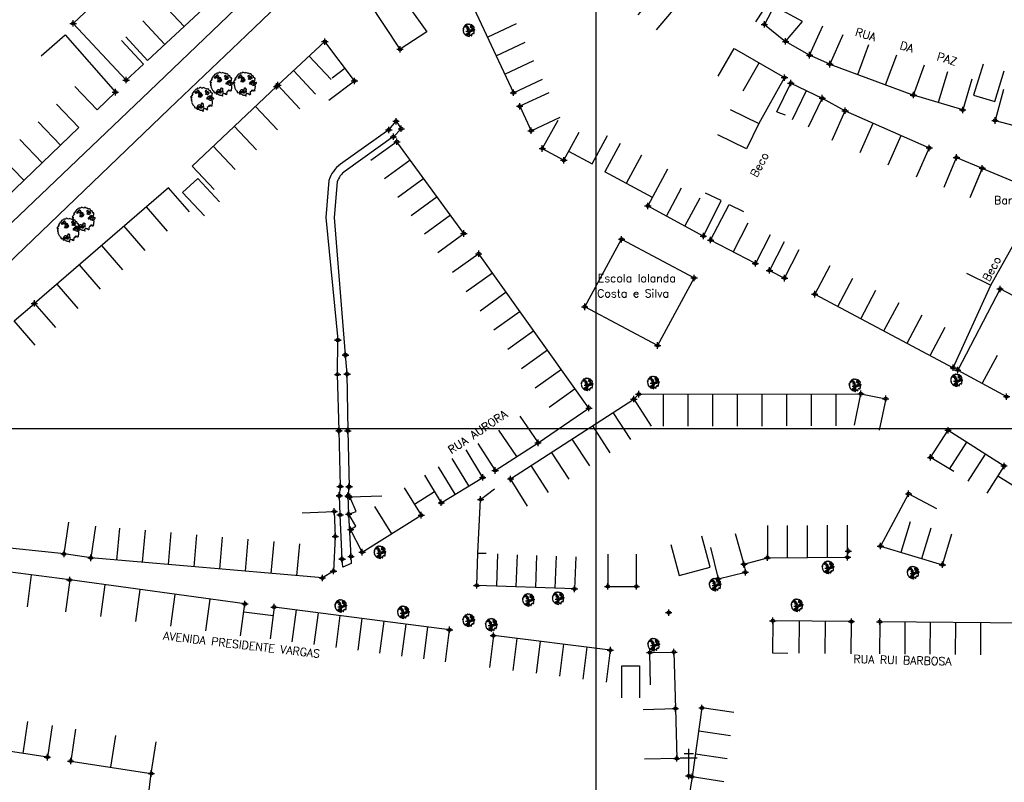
# Model space of a CAD drawing. Extents: x 539028 to 544996, y 8596245 to 8601028.
# Tile 17 of 41: x 541702 to 541947, y 8597875 to 8598065. Entities that reach past the tile are written whole.
import ezdxf
from ezdxf.enums import TextEntityAlignment as Align
from ezdxf.lldxf.tags import DXFTag

# ---------------------------------------------------------------- set-up
doc = ezdxf.new("R2010")
doc.units = 0
doc.header["$MEASUREMENT"] = 0
doc.header["$PDMODE"] = 34
doc.header["$PDSIZE"] = 0.8
for name, color, linetype in [('ARVORE', 100, 'Continuous'), ('ASFALTO', 8, 'Continuous'), ('CANAL', 130, 'Continuous'), ('CASA', 2, 'Continuous'), ('CERCA', 9, 'CERCA_LINE'), ('CX', 7, 'Continuous'), ('ESTRADA_BARRO', 7, 'DASHED'), ('MALHA', 9, 'Continuous'), ('POSTE', 7, 'Continuous'), ('TEXTO', 2, 'Continuous'), ('TXT_NRUA', 2, 'Continuous')]:
    doc.layers.add(name, color=color, linetype=linetype)
doc.styles.add('GEOSIS', font='ROMANS.SHX')
doc.styles.get("Standard").update_dxf_attribs({"font": 'romans.shx'})
doc.linetypes.add('CERCA_LINE', pattern='A,0.5,-0.2,["X",Standard,S=0.1,R=0,X=-0.1,Y=-0.05],-0.25', length=0.95)
tags = doc.linetypes.add('DASHED', pattern=[0.75, 0.5, -0.25]).pattern_tags.tags
tags[6:7] = [DXFTag(74, 4), DXFTag(75, 0), DXFTag(340, '0'), DXFTag(46, 1.0), DXFTag(50, 0.0), DXFTag(44, 0.0), DXFTag(45, 0.0)]
tags[4:5] = [DXFTag(74, 4), DXFTag(75, 0), DXFTag(340, '0'), DXFTag(46, 1.0), DXFTag(50, 0.0), DXFTag(44, 0.0), DXFTag(45, 0.0)]

# ---------------------------------------------------------------- blocks, each defined once
blk = doc.blocks.new('ARVORE6')
for points in [[(-1.78, 2.18), (-1.87, 2.12), (-1.86, 2.06), (-1.96, 2), (-2.05, 1.97), (-2.08, 1.89), (-2.06, 1.79), (-2.1, 1.68), (-2.19, 1.63), (-2.27, 1.6), (-2.33, 1.57), (-2.45, 1.36), (-2.33, 1.3), (-2.23, 1.35), (-2.22, 1.26), (-2.33, 1.2), (-2.41, 1.18), (-2.5, 1.15), (-2.45, 1.07), (-2.41, 1.02), (-2.44, 0.93), (-2.62, 0.85), (-2.67, 0.79), (-2.68, 0.7), (-2.63, 0.68), (-2.63, 0.68), (-2.72, 0.62), (-2.77, 0.64), (-2.8, 0.64), (-2.76, 0.56), (-2.6, 0.57), (-2.52, 0.53), (-2.52, 0.45), (-2.55, 0.3), (-2.67, 0.25), (-2.67, 0.14), (-2.62, 0.04), (-2.54, -0.02), (-2.64, -0.1), (-2.71, -0.18), (-2.55, -0.26), (-2.51, -0.35), (-2.52, -0.52), (-2.56, -0.64), (-2.47, -0.83), (-2.4, -0.89), (-2.4, -0.98), (-2.37, -1.12), (-2.27, -1.33), (-2.13, -1.49), (-2.01, -1.61), (-1.91, -1.6), (-1.82, -1.73), (-1.82, -1.97), (-1.67, -2.08), (-1.49, -2.07), (-1.39, -2.11), (-1.32, -2.23), (-1.16, -2.42), (-0.93, -2.41), (-0.86, -2.4), (-0.72, -2.42), (-0.63, -2.56), (-0.57, -2.61), (-0.47, -2.6), (-0.42, -2.64), (-0.31, -2.66), (-0.21, -2.67), (-0.05, -2.69), (0.08, -2.72), (0.33, -2.98), (0.41, -2.85), (0.29, -2.74), (0.37, -2.7), (0.37, -2.57), (0.35, -2.45), (0.49, -2.41), (0.48, -2.27), (0.55, -2.2), (0.71, -2.27), (0.86, -2.29), (0.93, -2.24), (1.05, -2.42), (1.2, -2.34), (1.2, -2.58), (1.34, -2.57), (1.43, -2.44), (1.51, -2.34), (1.36, -2.24), (1.43, -2.14), (1.39, -2.09), (1.47, -2.01), (1.5, -1.96), (1.43, -1.84), (1.5, -1.8), (1.6, -1.74), (1.69, -1.67), (1.78, -1.64), (1.8, -1.74), (1.86, -1.66), (1.81, -1.55), (1.82, -1.42), (1.99, -1.37), (2.13, -1.42), (2.06, -1.53), (2.22, -1.64), (2.33, -1.61), (2.46, -1.55), (2.59, -1.56), (2.55, -1.46), (2.48, -1.32), (2.56, -1.2), (2.63, -1.06), (2.62, -0.92), (2.62, -0.78), (2.67, -0.66), (2.68, -0.46), (2.57, -0.39), (2.51, -0.26), (2.59, -0.13), (2.7, -0.02), (2.83, 0.11), (2.96, 0.28), (2.92, 0.43), (2.91, 0.44), (2.81, 0.32), (2.7, 0.39), (2.73, 0.48), (2.68, 0.53), (2.6, 0.48), (2.4, 0.45), (2.42, 0.58), (2.5, 0.64), (2.48, 0.76), (2.34, 0.89), (2.54, 0.99), (2.59, 1.1), (2.57, 1.23), (2.55, 1.36), (2.62, 1.47), (2.63, 1.57), (2.5, 1.63), (2.35, 1.59), (2.24, 1.71), (2.23, 1.89), (2.21, 1.98), (2.15, 2.13), (1.92, 2.14), (1.79, 2.22), (1.77, 2.29), (1.73, 2.39), (1.69, 2.5), (1.51, 2.62), (1.35, 2.59), (1.28, 2.53), (1.19, 2.58), (1.11, 2.69), (0.99, 2.74), (0.84, 2.66), (0.73, 2.81), (0.32, 2.98), (0.23, 2.85), (0.07, 2.78), (-0.06, 2.82), (-0.27, 2.96), (-0.48, 3), (-0.62, 2.87), (-0.7, 2.78), (-0.82, 2.74), (-0.98, 2.81), (-1.11, 2.78), (-1.2, 2.57), (-1.42, 2.56), (-1.58, 2.52), (-1.57, 2.41), (-1.77, 2.34), (-1.73, 2.23), (-1.75, 2.2)], [(-0.88, 2.44), (-0.95, 2.35), (-0.87, 2.29), (-0.92, 2.24), (-0.88, 2.15), (-0.78, 2.14), (-0.74, 2.15), (-0.67, 2.08), (-0.7, 2.02), (-0.8, 1.98), (-0.92, 1.89), (-0.95, 1.77), (-0.81, 1.75), (-0.7, 1.77), (-0.59, 1.82), (-0.46, 1.77), (-0.51, 1.71), (-0.49, 1.63), (-0.34, 1.66), (-0.27, 1.68), (-0.09, 1.52), (-0.27, 1.42), (-0.32, 1.37), (-0.18, 1.25), (0, 1.26), (0.14, 1.15), (0.04, 1.02), (-0.03, 0.86), (-0.02, 0.8), (-0.17, 0.76), (-0.27, 0.72), (-0.29, 0.58), (-0.48, 0.53), (-0.51, 0.64), (-0.48, 0.74), (-0.6, 0.74), (-0.74, 0.68), (-0.83, 0.62), (-0.91, 0.65), (-0.75, 0.84), (-0.75, 0.9), (-0.78, 0.97), (-0.71, 1.09), (-0.8, 1.19), (-0.68, 1.38), (-0.8, 1.61), (-0.8, 1.69), (-0.88, 1.7), (-0.97, 1.64), (-1.06, 1.59), (-1.12, 1.63), (-1.14, 1.67), (-1.32, 1.64), (-1.38, 1.57), (-1.51, 1.46), (-1.51, 1.46), (-1.56, 1.55), (-1.56, 1.63), (-1.61, 1.7), (-1.56, 1.82), (-1.53, 1.91), (-1.43, 1.98), (-1.4, 2.07), (-1.26, 2.08), (-1.21, 2.2), (-1.1, 2.21), (-0.99, 2.32), (-0.95, 2.39)], [(-0.91, 1.69), (-1.13, 1.76), (-1.24, 2.14), (-1.27, 2.14), (-1.18, 1.78), (-1.57, 1.66), (-1.57, 1.63), (-1.12, 1.73), (-0.99, 1.67)], [(-1.27, 1.75), (-1.25, 1.72), (-1.3, 1.74)], [(-1.06, 1.74), (-1.06, 1.72), (-1.01, 1.73)], [(0, 0.91), (-0.4, 1.34), (-0.4, 1.68), (-0.44, 1.68), (-0.45, 1.4), (-0.8, 1.64), (-0.81, 1.61), (-0.48, 1.35), (-0.18, 0.98), (-0.75, 0.89), (-0.75, 0.86), (-0.15, 0.91), (-0.07, 0.81)], [(-0.49, 0.94), (-0.49, 0.89), (-0.53, 0.92)], [(-0.51, 1.38), (-0.49, 1.43)], [(-0.35, 1.21), (-0.32, 1.26), (-0.39, 1.24)], [(-0.22, 1), (-0.25, 0.91), (-0.29, 0.97), (-0.29, 0.92)], [(-0.23, 1.06), (-0.18, 1.12), (-0.27, 1.1)], [(-0.09, 0.88), (-0.05, 0.95), (-0.13, 0.9), (-0.09, 0.99)], [(1.21, 2.06), (1.32, 1.92), (1.4, 1.99), (1.43, 2.02), (1.55, 2.02), (1.51, 1.88), (1.59, 1.85), (1.69, 1.84), (1.75, 1.77), (1.61, 1.68), (1.7, 1.6), (1.85, 1.57), (1.72, 1.47), (1.62, 1.45), (1.48, 1.42), (1.48, 1.18), (1.36, 1.16), (1.19, 1.3), (1.2, 1.31), (1.09, 1.3), (1.07, 1.23), (0.97, 1.25), (0.92, 1.33), (1.11, 1.55), (1.06, 1.66), (1.03, 1.75), (0.96, 1.81), (0.99, 1.96), (0.83, 2.05), (0.94, 2.19), (0.97, 2.22), (1.05, 2.28), (1.1, 2.22), (1.25, 2.06), (1.28, 2.03)], [(1.17, 1.62), (1.07, 1.45), (1.49, 1.26), (1.49, 1.24), (1.03, 1.41), (0.94, 1.3)], [(1.07, 1.61), (1.51, 1.9), (1.55, 1.88), (1.16, 1.57)], [(1.11, 1.63), (1.17, 1.6), (1.14, 1.67), (1.22, 1.64), (1.22, 1.69)], [(1.17, 1.41), (1.13, 1.38), (1.18, 1.41), (1.18, 1.35)], [(1.35, 0.46), (1.31, 0.36), (1.17, 0.31), (1.19, 0.12), (1.23, 0.12), (1.35, 0.12), (1.61, 0.22), (1.69, 0.16), (1.65, 0.07), (1.7, -0.02), (1.84, -0.09), (1.93, -0.07), (2.01, -0.17), (2.19, -0.18), (2.26, -0.21), (2.39, -0.13), (2.33, 0.05), (2.47, 0.12), (2.51, 0.31), (2.33, 0.5), (2.42, 0.64), (2.36, 0.77), (2.27, 0.83), (2.12, 0.82), (2.02, 0.94), (1.83, 0.86), (1.8, 0.82), (1.62, 0.74), (1.48, 0.64), (1.48, 0.48), (1.33, 0.48), (1.32, 0.31)], [(1.34, 1.8), (1.41, 1.76), (1.41, 1.82)], [(1.38, 0.16), (1.81, 0.34), (1.96, 0.66), (1.97, 0.94), (1.97, 0.62), (1.88, 0.35), (2.44, 0.3), (1.88, 0.29), (1.7, 0.18)], [(1.47, 0.19), (1.51, 0.17), (1.52, 0.22), (1.55, 0.21), (1.61, 0.25), (1.71, 0.21)], [(1.78, 0.32), (1.84, 0.28), (1.77, 0.29)], [(1.88, 0.47), (1.93, 0.45), (1.88, 0.43), (1.91, 0.4), (1.85, 0.38)], [(1.98, 0.34), (1.98, 0.28), (2.02, 0.34)], [(0.19, -1.76), (0.02, -1.82), (0.05, -1.9), (0, -1.95), (-0.03, -1.97), (-0.07, -2.06), (-0.05, -2.11), (-0.03, -2.18), (-0.17, -2.19), (-0.25, -2.1), (-0.38, -2.11), (-0.49, -2.16), (-0.53, -2.05), (-0.56, -2.02), (-0.66, -1.97), (-0.77, -2.06), (-0.84, -2.13), (-1.03, -2.13), (-1.06, -2.11), (-1.07, -2.02), (-1.11, -1.99), (-1.25, -1.88), (-1.09, -1.77), (-1, -1.63), (-1.02, -1.52), (-0.91, -1.45), (-0.76, -1.31), (-0.7, -1.28), (-0.54, -1.31), (-0.45, -1.44), (-0.34, -1.39), (-0.2, -1.28), (0, -1.15), (-0.09, -0.96), (0.07, -0.87), (0.11, -0.89), (0.41, -1.08), (0.32, -1.14), (0.26, -1.19), (0.28, -1.24), (0.43, -1.31), (0.32, -1.38), (0.37, -1.96), (0.39, -2), (0.31, -1.87), (0.43, -1.76), (0.43, -1.68), (0.36, -1.63), (0.21, -1.68), (0.12, -1.73)], [(-0.77, -1.87), (-1.1, -2.03), (-0.78, -1.91), (-0.7, -2.04), (-0.73, -1.88)], [(-0.19, -1.31), (-0.25, -1.56), (-0.84, -1.91), (-0.27, -1.66), (-0.33, -2.11), (-0.26, -2.1), (-0.05, -1.15)], [(-0.27, -1.58), (-0.28, -1.66), (-0.33, -1.61), (-0.35, -1.67), (-0.39, -1.65), (-0.41, -1.68)], [(-0.29, -1.96), (-0.24, -1.98), (-0.31, -2.01)], [(-0.27, -1.74), (-0.21, -1.78), (-0.29, -1.83)], [(-0.21, -1.55), (-0.16, -1.58), (-0.24, -1.57)], [(-0.18, -1.24), (-0.1, -1.25), (-0.18, -1.29), (-0.1, -1.33), (-0.18, -1.35), (-0.1, -1.41)]]:
    blk.add_lwpolyline(points)
blk = doc.blocks.new('C')
at = {"layer": 'CASA'}
blk.add_lwpolyline([(0, 0), (0, 8)], dxfattribs=at)
blk = doc.blocks.new('A$C094F77C8')
at = {"layer": 'POSTE'}
for p, q in [((1.17, 7), (4.08, 7)), ((2.62, 0), (2.62, 8.4)), ((0, 5.6), (5.25, 5.6))]:
    blk.add_line(p, q, dxfattribs=at)
blk = doc.blocks.new('A$C34DC2D19')
at = {"layer": 'POSTE', "xscale": 0.8, "yscale": 0.8, "zscale": 0.8}
blk.add_blockref('A$C094F77C8', (0, 0, 340.37), dxfattribs=at)

msp = doc.modelspace()

# ---------------------------------------------------------------- linework, layer by layer
at = {"layer": 'ARVORE'}
for p in [(541813.926, 8598062.09, 695.386), (541843.37, 8597973.882, 697.702), (541859.865, 8597974.374, 697.83), (541935.395, 8597974.909, 698.192), (541910.122, 8597973.691, 698.024), (541791.762, 8597932.091, 697.28), (541903.38, 8597928.317, 698.565), (541924.556, 8597927.01, 698.685), (541875.254, 8597924.03, 698.509), (541828.763, 8597920.206, 697.72), (541836.173, 8597920.645, 697.889), (541782.025, 8597918.708, 697.129), (541895.644, 8597918.897, 698.452), (541797.601, 8597917.13, 697.319), (541813.873, 8597915.115, 697.528), (541819.519, 8597914.029, 697.652), (541859.957, 8597909.063, 698.37)]:
    msp.add_point(p, dxfattribs=at)
at = {"layer": 'ASFALTO'}
for points in [[(541734.356, 8598047.145), (541769.477, 8598080.851), (541792.055, 8598102.347), (541795.392, 8598096.514), (541774.235, 8598076.239), (541758.405, 8598060.996), (541739.253, 8598042.731)], [(541739.253, 8598042.731), (541666.976, 8597973.416), (541662.207, 8597978.399), (541734.356, 8598047.145)]]:
    msp.add_lwpolyline(points, dxfattribs=at)
at = {"layer": 'CANAL'}
for points in [[(541793.939, 8598037.474), (541795.753, 8598039.63)], [(541795.753, 8598039.63), (541797.033, 8598037.752), (541795.097, 8598035.763)], [(541783.101, 8597981.473), (541783.527, 8597976.692), (541783.708, 8597962.556), (541784.076, 8597948.64), (541783.765, 8597946.367), (541783.939, 8597941.796), (541784.524, 8597931.275), (541784.608, 8597929.461), (541782.465, 8597928.565), (541782.329, 8597930.596), (541781.86, 8597941.605), (541781.643, 8597946.334), (541781.889, 8597948.695), (541781.547, 8597962.583), (541781.175, 8597976.59), (541781.24, 8597985.082)], [(541783.101, 8597981.473), (541783.101, 8597981.473)]]:
    msp.add_lwpolyline(points, dxfattribs=at)
for points in [[(541793.939, 8598037.474), (541781.896, 8598028.916, 0.167725), (541779.035, 8598024.914), (541778.255, 8598015.633), (541781.239, 8597985.182)], [(541795.132, 8598035.795), (541783.089, 8598027.237, 0.1587178), (541781.068, 8598024.511), (541780.324, 8598015.648), (541783.101, 8597981.473)]]:
    msp.add_lwpolyline(points, format="xyb", dxfattribs=at)
for p in [(541795.753, 8598039.63, 695.71), (541797.033, 8598037.752, 695.758), (541793.939, 8598037.474, 695.903), (541795.097, 8598035.763, 695.926), (541781.239, 8597985.182, 697.248), (541781.24, 8597985.082, 696.363), (541783.101, 8597981.473, 696.373), (541783.168, 8597981.402, 697.258), (541781.175, 8597976.59, 697.3), (541781.193, 8597976.59, 696.396), (541783.527, 8597976.692, 696.43), (541783.561, 8597976.661, 697.301), (541781.518, 8597962.523, 697.329), (541781.547, 8597962.583, 696.439), (541783.708, 8597962.556, 696.471), (541783.73, 8597962.565, 697.366), (541781.83, 8597948.705, 697.481), (541781.889, 8597948.695, 696.57), (541784.006, 8597948.556, 696.534), (541784.076, 8597948.64, 697.454), (541781.616, 8597946.423, 697.514), (541781.643, 8597946.334, 696.595), (541783.765, 8597946.367, 696.556), (541783.844, 8597946.211, 697.45), (541781.812, 8597941.605, 697.507), (541781.86, 8597941.605, 696.609), (541783.939, 8597941.796, 696.574), (541782.268, 8597930.619, 697.521), (541782.329, 8597930.596, 696.66), (541784.524, 8597931.275, 696.628), (541784.554, 8597931.257, 697.537)]:
    msp.add_point(p, dxfattribs=at)
at = {"layer": 'CASA'}
for p, q in [((541809.925, 8598079.019, 695.794), (541824.98, 8598046.728, 695.794)), ((541728.422, 8598060.669, 695.738), (541733.849, 8598054.792, 695.738)), ((541727.393, 8598059.719, 695.738), (541732.821, 8598053.842, 695.738)), ((541778.016, 8598059.464), (541766.342, 8598048.611)), ((541785.399, 8598049.673), (541778.016, 8598059.464)), ((541875.936, 8598050.864), (541879.955, 8598057.781)), ((541879.955, 8598057.781), (541892.489, 8598050.5)), ((541903.787, 8598053.845), (541924.618, 8598046.135)), ((541924.618, 8598046.135), (541927.395, 8598053.637)), ((541779.797, 8598050.459), (541782.99, 8598052.867)), ((541933.06, 8598051.941), (541930.746, 8598044.283)), ((541766.342, 8598048.611), (541771.789, 8598042.752)), ((541779.011, 8598044.857), (541785.399, 8598049.673)), ((541824.98, 8598046.728, 695.794), (541832.231, 8598050.109, 695.794)), ((541892.489, 8598050.5), (541886.141, 8598039.032)), ((541890.592, 8598041.938), (541894.07, 8598049.143)), ((541894.07, 8598049.143), (541901.896, 8598045.365)), ((541939.187, 8598050.089), (541936.873, 8598042.431)), ((541936.873, 8598042.431), (541924.618, 8598046.135)), ((541947.035, 8598047.549), (541944.953, 8598039.825)), ((541901.896, 8598045.365), (541898.418, 8598038.161)), ((541904.369, 8598034.927), (541907.604, 8598042.243)), ((541907.604, 8598042.243), (541928.547, 8598032.983)), ((541944.953, 8598039.825), (541964.249, 8598034.621)), ((541928.547, 8598032.983), (541925.312, 8598025.667)), ((541863.39, 8598027.688), (541858.459, 8598018.525)), ((541858.459, 8598018.525), (541872.302, 8598011.042)), ((541883.375, 8598014.219, 697.244), (541879.676, 8598007.125, 697.244)), ((541885.254, 8598004.217, 697.244), (541874.099, 8598010.033, 697.244)), ((541888.952, 8598011.31, 697.244), (541885.254, 8598004.217, 697.244)), ((541946.182, 8597997.859, 698.59), (541935.65, 8597977.671, 698.59)), ((541953.275, 8597994.158, 698.59), (541946.182, 8597997.859, 698.59)), ((541941.735, 8597974.36, 698.59), (541945.559, 8597981.387, 698.59)), ((541935.65, 8597977.671, 698.59), (541947.82, 8597971.048, 698.59)), ((541824.267, 8597950.551, 697.649), (541854.974, 8597970.44, 697.649)), ((541854.974, 8597970.44, 697.649), (541856.191, 8597971.668, 697.649)), ((541854.974, 8597970.44, 697.649), (541859.323, 8597963.725, 697.649)), ((541856.191, 8597971.668, 697.649), (541911.505, 8597971.787, 697.649)), ((541928.899, 8597955.93), (541933.236, 8597962.676)), ((541933.236, 8597962.676), (541947.189, 8597953.802)), ((541817.34, 8597950.933, 697.703), (541813.173, 8597957.762, 697.703)), ((541934.632, 8597952.371), (541928.899, 8597955.93)), ((541947.189, 8597953.802), (541942.896, 8597947.052)), ((541802.838, 8597951.454, 697.703), (541807.006, 8597944.626, 697.703)), ((541807.006, 8597944.626, 697.703), (541817.34, 8597950.933, 697.703)), ((541828.467, 8597943.742, 697.649), (541824.267, 8597950.551, 697.649)), ((541923.392, 8597946.879, 698.776), (541916.4, 8597933.839, 698.776)), ((541930.442, 8597943.098, 698.776), (541923.392, 8597946.879, 698.776)), ((541772.371, 8597942.155, 697.389), (541780.365, 8597942.469, 697.389)), ((541780.365, 8597942.469, 697.389), (541780.609, 8597936.259, 697.389)), ((541888.225, 8597938.937, 698.835), (541888.264, 8597930.937, 698.835)), ((541908.211, 8597931.033, 698.835), (541908.172, 8597939.033, 698.835)), ((541780.609, 8597936.259, 697.389), (541780.163, 8597927.622, 697.389)), ((541931.841, 8597929.189, 698.776), (541934.148, 8597936.85, 698.776)), ((541916.4, 8597933.839, 698.776), (541931.841, 8597929.189, 698.776)), ((541777.387, 8597925.894, 697.389), (541719.741, 8597930.914, 697.389)), ((541815.858, 8597924.055, 698.033), (541816.154, 8597932.049, 698.033)), ((541840.491, 8597931.148, 698.033), (541840.196, 8597923.154, 698.033)), ((541888.264, 8597930.937, 698.835), (541908.211, 8597931.033, 698.835)), ((541714.461, 8597925.393, 697.771), (541695.3, 8597927.901, 697.771)), ((541780.163, 8597927.622, 697.389), (541777.387, 8597925.894, 697.389)), ((541714.461, 8597925.393, 697.771), (541713.422, 8597917.46, 697.771)), ((541758.117, 8597919.433, 697.771), (541714.461, 8597925.393, 697.771)), ((541840.196, 8597923.154, 698.033), (541815.858, 8597924.055, 698.033)), ((541757.035, 8597911.506, 697.771), (541758.117, 8597919.433, 697.771)), ((541765.383, 8597918.643, 697.24), (541764.353, 8597910.71, 697.24)), ((541809.073, 8597912.971, 697.24), (541765.383, 8597918.643, 697.24)), ((541889.587, 8597915.227, 698.697), (541889.506, 8597907.227, 698.697)), ((541909.159, 8597915.027, 698.697), (541889.587, 8597915.227, 698.697)), ((541909.077, 8597907.027, 698.697), (541909.159, 8597915.027, 698.697)), ((541916.223, 8597915, 698.724), (541916.146, 8597907.001, 698.724)), ((541960.194, 8597914.574, 698.724), (541916.223, 8597915, 698.724)), ((541808.043, 8597905.037, 697.24), (541809.073, 8597912.971, 697.24)), ((541819.986, 8597911.551, 697.774), (541818.995, 8597903.613, 697.774)), ((541849.121, 8597907.913, 697.774), (541819.986, 8597911.551, 697.774)), ((541848.13, 8597899.975, 697.774), (541849.121, 8597907.913, 697.774)), ((541710.113, 8597889.182, 699.596), (541708.909, 8597881.273, 699.596)), ((541715.93, 8597888.214, 699.786), (541714.708, 8597880.308, 699.786)), ((541724.745, 8597878.757, 699.786), (541725.967, 8597886.663, 699.786)), ((541708.909, 8597881.273, 699.596), (541678.12, 8597885.96, 699.596)), ((541734.782, 8597877.206, 699.786), (541736.004, 8597885.112, 699.786)), ((541714.708, 8597880.308, 699.786), (541734.782, 8597877.206, 699.786))]:
    msp.add_line(p, q, dxfattribs=at)
for points in [[(541803.445, 8598061.933), (541796.756, 8598057.546), (541788.987, 8598069.389), (541794.647, 8598074.267), (541803.445, 8598061.933)], [(541856.047, 8598066.138), (541861.279, 8598072.189), (541865.686, 8598068.471), (541860.526, 8598062.357)], [(541896.967, 8598064.446), (541889.938, 8598068.265), (541887.484, 8598063.749), (541892.779, 8598059.528), (541896.967, 8598064.446)], [(541715.325, 8598064.002), (541728.535, 8598049.884)], [(541907.03, 8598061.159), (541903.787, 8598053.845), (541898.762, 8598056.074), (541902.005, 8598063.387)], [(541898.762, 8598056.074), (541892.779, 8598059.528)], [(541941.952, 8598053.804), (541939.601, 8598046.157), (541944.842, 8598044.546), (541947.193, 8598052.193)], [(541878.97, 8598042.578), (541886.141, 8598039.032), (541883.026, 8598032.731), (541875.855, 8598036.277)], [(541890.592, 8598041.938), (541892.654, 8598041.199)], [(541851.528, 8598034.063), (541847.741, 8598027.016)], [(541856.845, 8598031.212), (541853.058, 8598024.165)], [(541932.244, 8598023.239), (541935.336, 8598030.617), (541941.753, 8598027.928), (541938.661, 8598020.55)], [(541859.603, 8598020.641), (541847.741, 8598027.016)], [(541937.801, 8598001.815), (541943.847, 8597998.828), (541956.692, 8598021.613), (541941.733, 8598027.882), (541938.638, 8598020.559)], [(541751.778, 8598019.539), (541746.345, 8598025.412), (541742.576, 8598021.924), (541748.009, 8598016.052)], [(541876.69, 8598019.918), (541872.835, 8598021.707)], [(541872.302, 8598011.042), (541876.69, 8598019.918)], [(541874.099, 8598010.033), (541878.683, 8598018.9)], [(541878.683, 8598018.9), (541882.244, 8598017.14)], [(541903.761, 8598003.634), (541900.01, 8597996.568)], [(541934.523, 8597978.244), (541943.847, 8597998.828)], [(541900.01, 8597996.568), (541934.523, 8597978.244)], [(541945.636, 8597951.361), (541951.098, 8597947.887)], [(541864.206, 8597934.228), (541866.289, 8597926.504), (541873.959, 8597928.572), (541871.876, 8597936.296)], [(541851.956, 8597896.051), (541851.956, 8597904.051), (541856.36, 8597904.051), (541856.36, 8597896.051)]]:
    msp.add_lwpolyline(points, dxfattribs=at)
for points, elevation in [([(541721.166, 8598069.468), (541715.325, 8598064.002)], 695.738), ([(541747.735, 8598067.616), (541733.849, 8598054.792)], 695.738), ([(541707.34, 8598055.925), (541713.367, 8598061.185)], 696.705), ([(541713.367, 8598061.185), (541725.85, 8598046.881)], 696.705), ([(541732.821, 8598053.842), (541728.535, 8598049.884)], 695.738), ([(541721.289, 8598042.489), (541715.74, 8598048.251)], 695.34), ([(541744.929, 8598028.417), (541765.995, 8598048.316)], 697.136), ([(541721.289, 8598042.489), (541725.85, 8598046.881)], 695.34), ([(541833.814, 8598046.718), (541826.553, 8598043.36), (541829.37, 8598037.267), (541836.631, 8598040.625)], 695.919), ([(541716.728, 8598038.096), (541711.179, 8598043.859)], 695.34), ([(541836.013, 8598039.854), (541832.17, 8598032.838), (541837.539, 8598029.896), (541841.383, 8598036.913)], 696.267), ([(541689.363, 8598011.744), (541716.728, 8598038.096)], 695.34), ([(541838.736, 8598032.202), (541844.588, 8598029.057), (541848.375, 8598036.104)], 696.315), ([(541795.964, 8598034.533), (541789.499, 8598029.82)], 696.145), ([(541812.626, 8598011.678), (541795.964, 8598034.533)], 696.145), ([(541750.422, 8598022.601), (541744.929, 8598028.417)], 697.136), ([(541739.035, 8598023.088), (541705.669, 8597994.282)], 697.136), ([(541744.263, 8598017.033), (541739.035, 8598023.088)], 697.299), ([(541806.161, 8598006.966), (541812.626, 8598011.678)], 696.145), ([(541842.75, 8597993.424), (541851.913, 8598010.245), (541869.987, 8598000.607), (541860.877, 8597983.787), (541842.75, 8597993.424)], 697.244), ([(541892.374, 8598009.613), (541888.756, 8598002.478), (541892.534, 8598000.562), (541896.152, 8598007.697)], 697.371), ([(541816.324, 8598006.631), (541809.816, 8598001.978)], 697.195), ([(541843.794, 8597968.207), (541816.324, 8598006.631)], 697.195), ([(541705.864, 8597983.857), (541700.62, 8597989.898), (541705.669, 8597994.282), (541710.914, 8597988.241)], 697.3), ([(541909.913, 8597963.947), (541911.505, 8597971.787), (541917.7, 8597970.528), (541916.108, 8597962.688)], 697.649), ([(541831.101, 8597959.54), (541843.794, 8597968.207)], 697.195), ([(541826.589, 8597966.147), (541831.101, 8597959.54)], 697.195), ([(541821.253, 8597962.708), (541825.764, 8597956.101)], 697.195), ([(541816.094, 8597959.387), (541820.427, 8597952.662)], 697.195), ([(541820.427, 8597952.662), (541831.101, 8597959.54)], 697.195), ([(541797.799, 8597948.313), (541802.039, 8597941.529)], 697.457), ([(541787.298, 8597932.317), (541784.431, 8597937.938), (541785.723, 8597938.766), (541783.952, 8597941.775), (541785.802, 8597942.421), (541784.219, 8597946.119)], 697.457), ([(541784.219, 8597946.119), (541792.216, 8597946.334)], 697.451), ([(541805.346, 8597947.346), (541800.353, 8597944.226)], 697.703), ([(541787.298, 8597932.317), (541802.039, 8597941.529)], 697.457), ([(541720.899, 8597938.83), (541719.741, 8597930.914), (541713.052, 8597931.893), (541714.21, 8597939.809)], 697.412), ([(541880.233, 8597936.998), (541882.388, 8597929.293), (541888.264, 8597930.937)], 698.595), ([(541713.052, 8597931.893), (541696.281, 8597933.617)], 697.412), ([(541874.082, 8597933.464), (541875.944, 8597925.684), (541882.744, 8597927.312)], 698.574), ([(541816.154, 8597932.049), (541818.224, 8597932.032)], 698.033), ([(541848.49, 8597931.788), (541848.493, 8597923.788), (541855.598, 8597923.79), (541855.595, 8597931.79)], 698.417), ([(541882.388, 8597929.293), (541882.744, 8597927.312)], 698.595), ([(541859.145, 8597899.308), (541858.96, 8597907.306), (541864.973, 8597907.445), (541865.324, 8597893.394)], 698.575), ([(541889.506, 8597907.227), (541893.299, 8597907.139)], 698.667), ([(541857.327, 8597893.179), (541865.324, 8597893.394), (541865.658, 8597880.958), (541857.661, 8597880.743)], 699.221), ([(541871.946, 8597893.535), (541869.469, 8597876.364)], 699.267), ([(541879.864, 8597892.393), (541871.946, 8597893.535)], 699.424), ([(541742.953, 8597871.922), (541741.784, 8597864.008), (541733.301, 8597865.26), (541733.493, 8597866.89), (541734.782, 8597877.206)], 700.655), ([(541877.37, 8597875.109), (541869.469, 8597876.364), (541866.368, 8597856.824)], 700.745)]:
    msp.add_lwpolyline(points, dxfattribs=dict(at, elevation=elevation))
for p in [(541715.325, 8598064.002, 696.246), (541887.484, 8598063.749, 695.695), (541778.016, 8598059.464, 695.779), (541796.756, 8598057.546, 695.499), (541892.779, 8598059.528, 695.975), (541898.762, 8598056.074, 696.188), (541903.787, 8598053.845, 696.036), (541728.535, 8598049.884, 696.258), (541892.489, 8598050.5, 695.994), (541765.995, 8598048.316, 696.543), (541766.342, 8598048.611, 696.372), (541785.399, 8598049.673, 695.753), (541894.07, 8598049.143, 696.051), (541725.85, 8598046.881, 696.74), (541824.98, 8598046.728, 695.794), (541901.896, 8598045.365, 696.387), (541924.618, 8598046.135, 697.185), (541826.553, 8598043.36, 695.859), (541936.873, 8598042.431, 696.548), (541907.604, 8598042.243, 696.781), (541944.953, 8598039.825, 696.797), (541829.37, 8598037.267, 695.919), (541795.964, 8598034.533, 696.145), (541832.17, 8598032.838, 696.035), (541928.547, 8598032.983, 696.655), (541935.336, 8598030.617, 696.963), (541837.539, 8598029.896, 696.267), (541941.753, 8598027.928, 696.976), (541858.459, 8598018.525, 696.659), (541812.626, 8598011.678, 697.164), (541872.302, 8598011.042, 696.885), (541851.913, 8598010.245, 696.617), (541874.099, 8598010.033, 696.957), (541816.324, 8598006.631, 697.195), (541885.254, 8598004.217, 697.244), (541888.756, 8598002.478, 697.327), (541869.987, 8598000.607, 696.946), (541892.534, 8598000.562, 697.371), (541900.01, 8597996.568, 697.481), (541946.182, 8597997.859, 697.719), (541705.669, 8597994.282, 697.299), (541842.75, 8597993.424, 697.244), (541860.877, 8597983.787, 697.523), (541934.523, 8597978.244, 698.429), (541935.65, 8597977.671, 698.429), (541856.191, 8597971.668, 698.17), (541911.505, 8597971.787, 698.146), (541854.974, 8597970.44, 698.204), (541917.7, 8597970.528, 698.235), (541947.82, 8597971.048, 698.59), (541843.794, 8597968.207, 697.844), (541933.236, 8597962.676, 698.399), (541831.101, 8597959.54, 697.837), (541928.899, 8597955.93, 698.84), (541820.427, 8597952.662, 697.751), (541947.189, 8597953.802, 699.081), (541817.34, 8597950.933, 697.703), (541824.267, 8597950.551, 697.739), (541923.392, 8597946.879, 699.053), (541784.219, 8597946.119, 697.451), (541807.006, 8597944.626, 697.465), (541780.365, 8597942.469, 697.389), (541783.952, 8597941.775, 697.457), (541802.039, 8597941.529, 697.457), (541784.431, 8597937.938, 697.534), (541780.609, 8597936.259, 697.591), (541787.298, 8597932.317, 697.48), (541908.386, 8597932.594, 698.861), (541916.4, 8597933.839, 698.776), (541713.052, 8597931.893, 697.655), (541719.741, 8597930.914, 697.412), (541888.264, 8597930.937, 698.595), (541908.211, 8597931.033, 698.835), (541780.163, 8597927.622, 697.249), (541882.388, 8597929.293, 698.622), (541882.744, 8597927.312, 698.574), (541931.841, 8597929.189, 699.11), (541714.461, 8597925.393, 697.771), (541777.387, 8597925.894, 697.223), (541875.944, 8597925.684, 698.55), (541815.858, 8597924.055, 697.426), (541840.196, 8597923.154, 698.033), (541848.493, 8597923.788, 698.256), (541855.598, 8597923.79, 698.417), (541758.117, 8597919.433, 697.268), (541765.383, 8597918.643, 697.24), (541889.587, 8597915.227, 698.697), (541909.159, 8597915.027, 698.727), (541916.223, 8597915, 698.724), (541809.073, 8597912.971, 697.45), (541819.986, 8597911.551, 697.774), (541849.121, 8597907.913, 698.55), (541858.96, 8597907.306, 698.575), (541864.973, 8597907.445, 698.485), (541865.324, 8597893.394, 699.221), (541871.946, 8597893.535, 699.267), (541708.909, 8597881.273, 699.596), (541865.658, 8597880.958, 699.377), (541714.708, 8597880.308, 699.645), (541734.782, 8597877.206, 699.786), (541869.469, 8597876.364, 699.424)]:
    msp.add_point(p, dxfattribs=at)
at = {"layer": 'CERCA'}
for points in [[(541901.896, 8598045.365), (541907.604, 8598042.243)], [(541757.851, 8597917.48), (541765.113, 8597916.558)]]:
    msp.add_lwpolyline(points, dxfattribs=at)
at = {"layer": 'CERCA', "elevation": 698.033}
msp.add_lwpolyline([(541816.154, 8597932.049), (541816.812, 8597945.431), (541820.273, 8597948.088)], dxfattribs=at)
at = {"layer": 'CERCA'}
msp.add_point((541816.812, 8597945.431, 697.562), dxfattribs=at)
at = {"layer": 'CX'}
msp.add_point((541863.67, 8597917.277, 698.302), dxfattribs=at)
at = {"layer": 'ESTRADA_BARRO'}
msp.add_line((541885.321, 8598064.41), (541894.009, 8598077.598), dxfattribs=at)
at = {"layer": 'MALHA'}
for p, q in [((541845.513, 8601028.275), (541845.513, 8596264.109)), ((539050.307, 8597963.105), (544995.7, 8597963.105))]:
    msp.add_line(p, q, dxfattribs=at)
at = {"layer": 'POSTE'}
msp.add_point((541868.65, 8597876.621, 699.408), dxfattribs=at)

# ---------------------------------------------------------------- block references
at = {"layer": 'ARVORE', "xscale": 0.5260327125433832, "yscale": 0.5260327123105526, "zscale": 0.526032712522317}
for p in [(541813.83, 8598062.26, 695.386), (541843.274, 8597974.051, 697.702), (541859.769, 8597974.543, 697.83), (541910.027, 8597973.86, 698.024), (541935.299, 8597975.079, 698.192), (541791.667, 8597932.261, 697.28), (541903.284, 8597928.486, 698.565), (541924.46, 8597927.179, 698.685), (541875.158, 8597924.199, 698.509), (541828.668, 8597920.375, 697.72), (541836.077, 8597920.814, 697.889), (541895.549, 8597919.066, 698.452), (541781.929, 8597918.877, 697.129), (541797.505, 8597917.3, 697.319), (541813.778, 8597915.284, 697.528), (541819.424, 8597914.198, 697.652), (541859.862, 8597909.233, 698.37)]:
    msp.add_blockref('ARVORE6', p, dxfattribs=at)
at = {"layer": 'ARVORE'}
for p in [(541752.195, 8598048.824), (541758.03, 8598048.824), (541747.39, 8598045.051), (541717.873, 8598015.212), (541714.097, 8598012.468)]:
    msp.add_blockref('ARVORE6', p, dxfattribs=at)
at = {"layer": 'CASA'}
for p, rotation in [((541737.508, 8598069.06, 695.738), 222.7222027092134), ((541732.708, 8598064.627, 695.738), 222.7222027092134), ((541818.528, 8598060.567, 695.794), 294.9966369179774), ((541820.679, 8598055.954, 695.794), 294.9966369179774), ((541910.731, 8598051.275), 339.6878285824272), ((541774.125, 8598055.846), 222.910419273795), ((541917.675, 8598048.705), 339.6878285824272), ((541822.83, 8598051.341, 695.794), 294.9966369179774), ((541882.203, 8598047.223), 329.8462983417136), ((541770.234, 8598052.229), 222.910419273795), ((541894.505, 8598040.049), 334.2329042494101), ((541766.222, 8598037.526, 697.136), 43.3683979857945), ((541712.167, 8598033.704, 695.34), 43.92037204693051), ((541760.956, 8598032.551, 697.136), 43.3683979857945), ((541911.35, 8598031.84), 336.1468040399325), ((541918.331, 8598028.753), 336.1468040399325), ((541707.606, 8598029.312, 695.34), 43.92037204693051), ((541755.689, 8598027.576, 697.136), 43.3683979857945), ((541703.046, 8598024.92, 695.34), 43.92037204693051), ((541799.296, 8598029.962, 696.145), 126.0929506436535), ((541802.628, 8598025.391, 696.145), 126.0929506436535), ((541863.073, 8598016.031), 331.6047471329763), ((541805.961, 8598020.82, 696.145), 126.0929506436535), ((541867.687, 8598013.536), 331.6047471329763), ((541733.474, 8598018.287, 697.136), 220.8060873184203), ((541809.293, 8598016.249, 696.145), 126.0929506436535), ((541727.913, 8598013.486, 697.136), 220.8060873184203), ((541722.352, 8598008.685, 697.136), 220.8060873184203), ((541716.791, 8598003.884, 697.136), 220.8060873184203), ((541819.758, 8598001.828, 697.195), 125.5613542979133), ((541905.762, 8597993.514), 332.0350689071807), ((541711.23, 8597999.083, 697.136), 220.8060873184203), ((541823.192, 8597997.025, 697.195), 125.5613542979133), ((541911.514, 8597990.46), 332.0350689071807), ((541917.267, 8597987.406), 332.0350689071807), ((541826.625, 8597992.222, 697.195), 125.5613542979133), ((541923.019, 8597984.352), 332.0350689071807), ((541830.059, 8597987.419, 697.195), 125.5613542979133), ((541928.771, 8597981.298), 332.0350689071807), ((541833.493, 8597982.616, 697.195), 125.5613542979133), ((541836.926, 8597977.813, 697.195), 125.5613542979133), ((541840.36, 8597973.01, 697.195), 125.5613542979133), ((541862.354, 8597963.681, 697.649), 0.1227456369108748), ((541868.5, 8597963.694, 697.649), 0.1227456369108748), ((541874.646, 8597963.708, 697.649), 0.1227456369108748), ((541880.792, 8597963.721, 697.649), 0.1227456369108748), ((541886.938, 8597963.734, 697.649), 0.1227456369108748), ((541893.084, 8597963.747, 697.649), 0.1227456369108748), ((541899.23, 8597963.76, 697.649), 0.1227456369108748), ((541905.376, 8597963.773, 697.649), 0.1227456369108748), ((541854.205, 8597960.41, 697.649), 32.93056560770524), ((541849.087, 8597957.096, 697.649), 32.93056560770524), ((541843.97, 8597953.781, 697.649), 32.93056560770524), ((541933.593, 8597952.968), 327.5439285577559), ((541813.896, 8597948.83, 697.703), 31.3970810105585), ((541838.852, 8597950.466, 697.649), 32.93056560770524), ((541938.244, 8597950.01), 327.5439285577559), ((541810.451, 8597946.728, 697.703), 31.3970810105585), ((541833.734, 8597947.151, 697.649), 32.93056560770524), ((541794.669, 8597936.923, 697.457), 32.00244823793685), ((541726.84, 8597938.326, 697.389), 175.0227579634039), ((541893.251, 8597930.961, 698.835), 0.2760355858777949), ((541898.238, 8597930.985, 698.835), 0.2760355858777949), ((541903.224, 8597931.009, 698.835), 0.2760355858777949), ((541921.547, 8597932.289, 698.776), 343.243175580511), ((541926.694, 8597930.739, 698.776), 343.243175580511), ((541733.245, 8597937.769, 697.389), 175.0227579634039), ((541739.65, 8597937.211, 697.389), 175.0227579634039), ((541746.055, 8597936.653, 697.389), 175.0227579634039), ((541752.46, 8597936.095, 697.389), 175.0227579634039), ((541758.866, 8597935.537, 697.389), 175.0227579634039), ((541765.271, 8597934.979, 697.389), 175.0227579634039), ((541771.676, 8597934.422, 697.389), 175.0227579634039), ((541821.021, 8597931.869, 698.033), 177.8807583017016), ((541825.889, 8597931.689, 698.033), 177.8807583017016), ((541830.756, 8597931.509, 698.033), 177.8807583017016), ((541835.624, 8597931.329, 698.033), 177.8807583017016), ((541704.88, 8597926.647, 697.771), 172.5405713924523), ((541723.192, 8597924.201, 697.771), 172.2259087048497), ((541731.923, 8597923.009, 697.771), 172.2259087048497), ((541740.655, 8597921.817, 697.771), 172.2259087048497), ((541749.386, 8597920.625, 697.771), 172.2259087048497), ((541770.844, 8597917.934, 697.24), 172.6021941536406), ((541776.306, 8597917.225, 697.24), 172.6021941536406), ((541781.767, 8597916.516, 697.24), 172.6021941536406), ((541787.228, 8597915.807, 697.24), 172.6021941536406), ((541792.689, 8597915.098, 697.24), 172.6021941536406), ((541798.15, 8597914.389, 697.24), 172.6021941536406), ((541803.612, 8597913.68, 697.24), 172.6021941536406), ((541896.111, 8597915.16, 698.697), 179.4145211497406), ((541902.635, 8597915.094, 698.697), 179.4145211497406), ((541922.505, 8597914.939, 698.724), 179.443745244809), ((541928.786, 8597914.878, 698.724), 179.443745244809), ((541935.068, 8597914.817, 698.724), 179.443745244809), ((541941.349, 8597914.756, 698.724), 179.443745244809), ((541825.813, 8597910.824, 697.774), 172.8818335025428), ((541831.64, 8597910.096, 697.774), 172.8818335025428), ((541837.467, 8597909.368, 697.774), 172.8818335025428), ((541843.294, 8597908.641, 697.774), 172.8818335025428), ((541703.956, 8597890.119, 699.596), 171.3437613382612), ((541871.121, 8597887.811, 699.267), 261.7915263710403), ((541870.295, 8597882.087, 699.267), 261.7915263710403)]:
    msp.add_blockref('C', p, dxfattribs=dict(at, rotation=rotation))
at = {"layer": 'POSTE'}
msp.add_blockref('A$C34DC2D19', (541866.55, 8597876.621, 359.034), dxfattribs=at)

# ---------------------------------------------------------------- texts
at = {"layer": 'TEXTO', "style": 'GEOSIS'}
for s, p in [('Bar ', (541944.694, 8598018.368)), ('Escola Iolanda', (541845.988, 8597998.948, 697.244)), ('Costa e Silva', (541845.837, 8597995.167, 697.244))]:
    msp.add_text(s, height=2, dxfattribs=at).set_placement(p, align=Align.BOTTOM_LEFT)
at = {"layer": 'TXT_NRUA', "style": 'GEOSIS'}
for s, rotation, p in [('RUA    DA    PAZ', 343.24758, (541909.767, 8598060.442)), ('Beco', 62.0819, (541886.141, 8598025.198)), ('Beco', 62.0819, (541943.993, 8597999.253)), ('RUA AURORA', 33.87057, (541809.88, 8597956.188)), ('AVENIDA PRESIDENTE VARGAS', 353.31936, (541737.616, 8597909.961)), ('RUA RUI BARBOSA', 358.56485, (541909.628, 8597904.122, 698.697))]:
    msp.add_text(s, height=2, rotation=rotation, dxfattribs=at).set_placement(p, align=Align.BOTTOM_LEFT)

doc.saveas('drawing.dxf')
